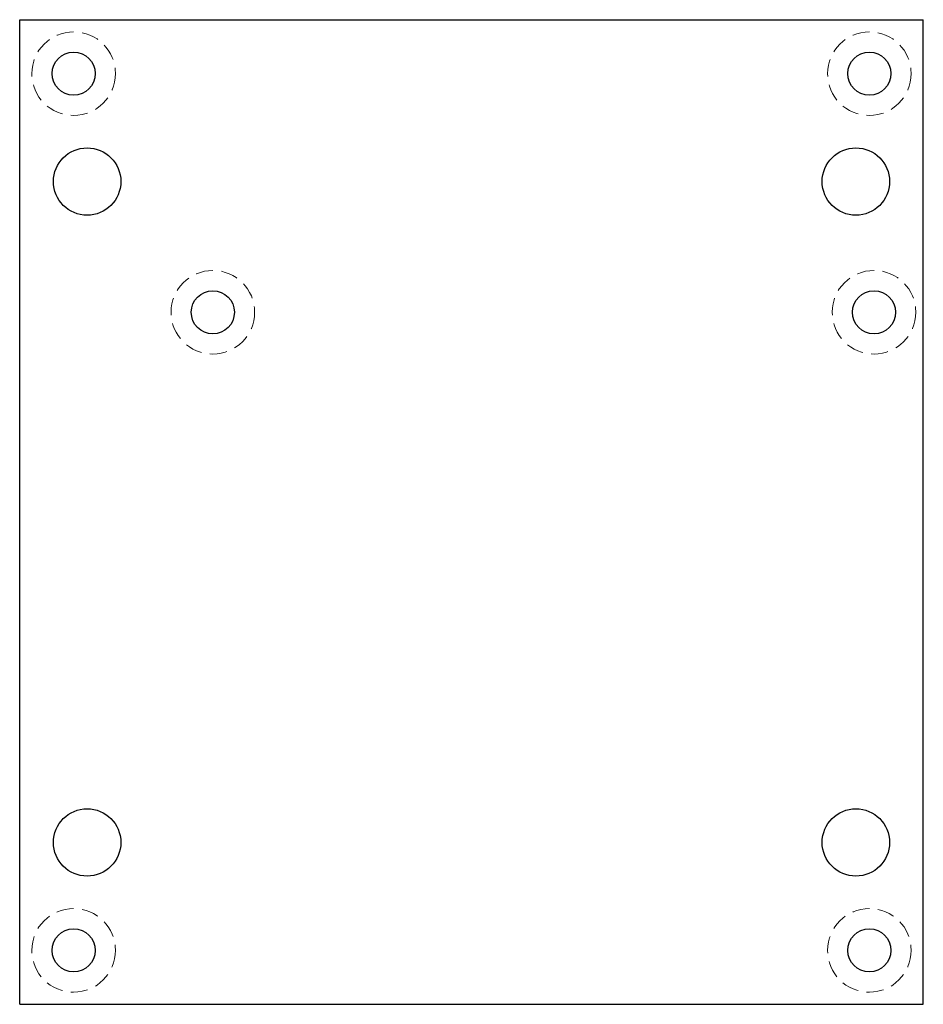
# Model space of a CAD drawing. Header units: millimetres. Extents: x 0 to 67, y 0 to 73.
import ezdxf

# ---------------------------------------------------------------- set-up
doc = ezdxf.new("R2010")
doc.units = ezdxf.units.MM
doc.linetypes.add('HIDDEN', pattern=[1.905, 1.27, -0.635])

msp = doc.modelspace()

# ---------------------------------------------------------------- linework, layer by layer
at = {"color": 7, "linetype": 'Continuous', "lineweight": 25}
for p, q in [((0, 0), (0, 73)), ((0, 73), (67, 73)), ((67, 0), (67, 73)), ((0, 0), (67, 0))]:
    msp.add_line(p, q, dxfattribs=at)
at = {"color": 7, "linetype": 'HIDDEN', "lineweight": 18}
for centre in [(4, 69), (63, 69), (14.322, 51.308), (63.344, 51.308), (4, 4), (63, 4)]:
    msp.add_circle(centre, 3.1, dxfattribs=at)
at = {"color": 7, "linetype": 'Continuous', "lineweight": 25}
for centre, radius in [((4, 69), 1.6), ((63, 69), 1.6), ((5, 61), 2.5), ((62, 61), 2.5), ((14.322, 51.308), 1.6), ((63.344, 51.308), 1.6), ((5, 12), 2.5), ((62, 12), 2.5), ((4, 4), 1.6), ((63, 4), 1.6)]:
    msp.add_circle(centre, radius, dxfattribs=at)

doc.saveas('drawing.dxf')
